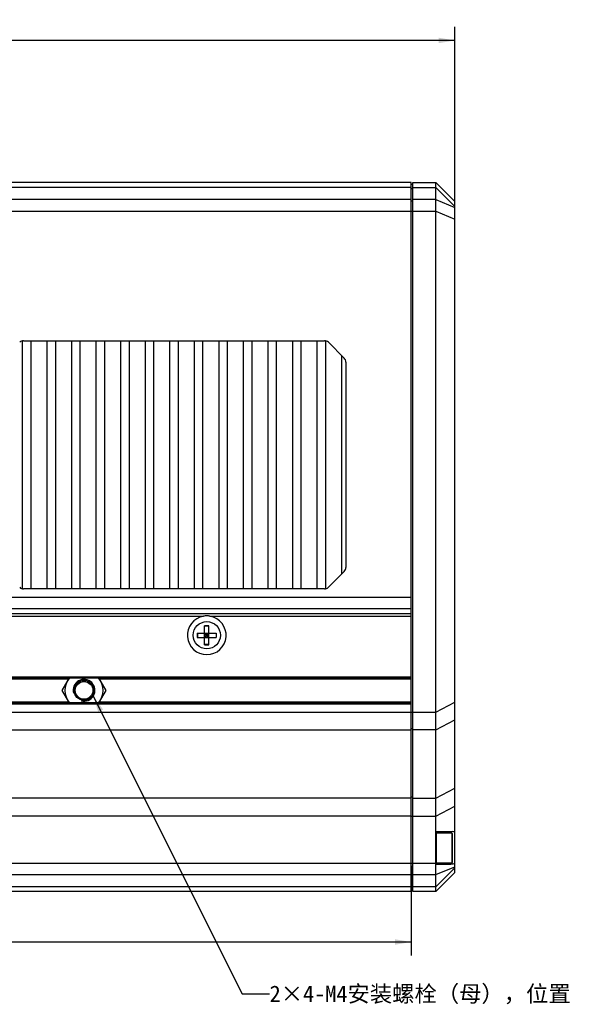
# Model space of a CAD drawing. Header units: millimetres. Extents: x 33 to 521, y 88 to 376.
# Tile 6 of 7: x 295 to 397, y 195 to 376. Entities that reach past the tile are written whole.
import ezdxf
from ezdxf.enums import TextEntityAlignment as Align

# ---------------------------------------------------------------- set-up
doc = ezdxf.new("R2010")
doc.units = ezdxf.units.MM
doc.header["$LTSCALE"] = 32.67
doc.layers.get('0').update_dxf_attribs({"linetype": 'CONTINUOUS'})
for name, color, linetype in [('00_COMPONENTS', 7, 'CONTINUOUS'), ('50_ALL_DETAILS', 7, 'CONTINUOUS'), ('51__DRAFT_DIMS', 7, 'CONTINUOUS')]:
    doc.layers.add(name, color=color, linetype=linetype)
doc.styles.get("Standard").update_dxf_attribs({"font": 'simfang.ttf'})
doc.dimstyles.new('DIMSTYLE_1', dxfattribs={"dimtxt": 3, "dimasz": 3, "dimexe": 2.5, "dimexo": 0.5, "dimgap": 0.75, "dimtad": 1, "dimdsep": 46, "dimtxsty": 'STANDARD', "dimblk": '_FILLED', "dimblk1": '_FILLED', "dimblk2": '_FILLED', "dimcen": 0.09, "dimclrt": 3, "dimazin": 2, "dimtp": 0.5, "dimtm": 0.5, "dimtfac": 1, "dimtofl": 0, "dimtmove": 0, "dimatfit": 3, "dimldrblk": '_FILLED', "dimfxl": 1, "dimtolj": 1, "dimarcsym": 0})
doc.dimstyles.get("Standard").update_dxf_attribs({"dimtxt": 3, "dimasz": 3, "dimexe": 2.5, "dimexo": 0.5, "dimtad": 1, "dimdsep": 46, "dimtxsty": 'STANDARD', "dimblk": '_FILLED', "dimblk1": '_FILLED', "dimblk2": '_FILLED', "dimcen": 0.09, "dimclrt": 3, "dimazin": 2, "dimtol": 1, "dimtp": 0.01, "dimtm": 0.01, "dimtfac": 1, "dimtofl": 0, "dimtmove": 0, "dimatfit": 3, "dimldrblk": '_FILLED', "dimfxl": 1, "dimtolj": 1, "dimarcsym": 0})

# ---------------------------------------------------------------- blocks, each defined once
blk = doc.blocks.new('_FILLED')
at = {"color": 0, "linetype": 'ByBlock'}
blk.add_solid([(0, 0), (-1, 0.167), (-1, -0.167)], dxfattribs=at)
blk = doc.blocks.new('*D1')
at = {"layer": '51__DRAFT_DIMS', "color": 4, "transparency": 16777216}
for p, q in [((58.4, 339.46), (58.4, 374.2)), ((374.4, 339.46), (374.4, 374.2)), ((58.4, 371.7), (216.4, 371.7)), ((374.4, 371.7), (216.4, 371.7))]:
    blk.add_line(p, q, dxfattribs=at)
at = {"layer": '51__DRAFT_DIMS', "color": 4, "transparency": 16777216, "xscale": 3, "yscale": 3, "zscale": 3, "rotation": 180}
blk.add_blockref('_FILLED', (58.4, 371.7), dxfattribs=at)
at = {"layer": '51__DRAFT_DIMS', "color": 4, "transparency": 16777216, "xscale": 3, "yscale": 3, "zscale": 3}
blk.add_blockref('_FILLED', (374.4, 371.7), dxfattribs=at)
at = {"layer": '51__DRAFT_DIMS', "color": 3, "transparency": 16777216}
blk.add_text('316', height=3, dxfattribs=at).set_placement((216.4, 372.45), align=Align.CENTER)
blk = doc.blocks.new('*D4')
at = {"layer": '51__DRAFT_DIMS', "color": 4, "transparency": 16777216}
for p, q in [((66.4, 220.39), (66.4, 203.92)), ((366.4, 220.39), (366.4, 203.92)), ((66.4, 206.42), (216.4, 206.42)), ((366.4, 206.42), (216.4, 206.42))]:
    blk.add_line(p, q, dxfattribs=at)
at = {"layer": '51__DRAFT_DIMS', "color": 4, "transparency": 16777216, "xscale": 3, "yscale": 3, "zscale": 3, "rotation": 180}
blk.add_blockref('_FILLED', (66.4, 206.42), dxfattribs=at)
at = {"layer": '51__DRAFT_DIMS', "color": 4, "transparency": 16777216, "xscale": 3, "yscale": 3, "zscale": 3}
blk.add_blockref('_FILLED', (366.4, 206.42), dxfattribs=at)
at = {"layer": '51__DRAFT_DIMS', "color": 3, "transparency": 16777216}
for s, p in [('300', (216.4, 207.17)), ('发光区270mm', (216.4, 202.67))]:
    blk.add_text(s, height=3, dxfattribs=at).set_placement(p, align=Align.CENTER)

msp = doc.modelspace()

# ---------------------------------------------------------------- linework, layer by layer
at = {"layer": '00_COMPONENTS', "color": 7}
for p, q in [((366.398, 345.652), (66.398, 345.652)), ((366.398, 215.652), (366.398, 345.652)), ((366.398, 345.352), (366.698, 345.352)), ((366.698, 345.652), (370.898, 345.652)), ((366.698, 215.652), (366.698, 345.652)), ((370.898, 345.652), (374.398, 342.152)), ((370.898, 215.652), (370.898, 345.652)), ((374.398, 219.152), (374.398, 342.152)), ((295.148, 271.166), (295.148, 316.638)), ((295.312, 316.652), (350.484, 316.652)), ((296.648, 316.652), (296.648, 271.152)), ((299.648, 271.152), (299.648, 316.652)), ((301.148, 316.652), (301.148, 271.152)), ((304.148, 271.152), (304.148, 316.652)), ((305.648, 316.652), (305.648, 271.152)), ((308.648, 271.152), (308.648, 316.652)), ((310.148, 316.652), (310.148, 271.152)), ((313.148, 271.152), (313.148, 316.652)), ((314.648, 316.652), (314.648, 271.152)), ((317.648, 271.152), (317.648, 316.652)), ((319.148, 316.652), (319.148, 271.152)), ((322.148, 271.152), (322.148, 316.652)), ((323.648, 316.652), (323.648, 271.152)), ((326.648, 271.152), (326.648, 316.652)), ((328.148, 316.652), (328.148, 271.152)), ((331.148, 271.152), (331.148, 316.652)), ((332.648, 316.652), (332.648, 271.152)), ((335.648, 271.152), (335.648, 316.652)), ((337.148, 316.652), (337.148, 271.152)), ((340.148, 271.152), (340.148, 316.652)), ((341.648, 316.652), (341.648, 271.152)), ((344.648, 271.152), (344.648, 316.652)), ((346.148, 316.652), (346.148, 271.152)), ((349.148, 271.152), (349.148, 316.652)), ((350.648, 316.638), (350.648, 271.166)), ((351.191, 316.359), (354.105, 313.445)), ((353.648, 273.902), (353.648, 313.902)), ((354.398, 312.738), (354.398, 275.066)), ((354.105, 274.359), (351.191, 271.445)), ((350.484, 271.152), (295.312, 271.152)), ((66.398, 266.652), (366.398, 266.652)), ((328.498, 264.402), (329.298, 264.402)), ((328.498, 260.902), (328.498, 264.402)), ((329.298, 264.365), (328.498, 264.365)), ((329.298, 260.902), (329.298, 264.402)), ((327.148, 263.052), (330.648, 263.052)), ((327.148, 263.052), (327.148, 262.252)), ((327.148, 262.252), (330.648, 262.252)), ((327.185, 263.052), (327.185, 262.252)), ((328.498, 263.052), (329.298, 262.252)), ((328.498, 262.252), (329.298, 263.052)), ((329.298, 262.652), (328.498, 262.652)), ((328.898, 263.052), (328.898, 262.252)), ((330.611, 263.052), (330.611, 262.252)), ((330.648, 263.052), (330.648, 262.252)), ((329.298, 260.939), (328.498, 260.939)), ((328.498, 260.902), (329.298, 260.902)), ((66.398, 254.852), (366.398, 254.852)), ((303.684, 254.852), (302.356, 252.552)), ((310.439, 252.552), (309.111, 254.852)), ((302.356, 252.552), (303.684, 250.252)), ((309.111, 250.252), (310.439, 252.552)), ((366.398, 250.252), (66.398, 250.252)), ((370.898, 226.652), (373.898, 226.652)), ((373.798, 226.402), (370.998, 226.402)), ((373.898, 226.302), (373.898, 221.002)), ((373.576, 220.652), (370.898, 220.652)), ((373.798, 220.902), (370.998, 220.902)), ((370.898, 215.652), (374.398, 219.152)), ((366.398, 215.652), (66.398, 215.652)), ((366.398, 215.952), (366.698, 215.952)), ((370.898, 215.652), (366.698, 215.652))]:
    msp.add_line(p, q, dxfattribs=at)
at = {"layer": '00_COMPONENTS', "color": 4}
for p, q in [((366.398, 344.773), (66.398, 344.773)), ((366.698, 344.773), (370.898, 344.773)), ((370.898, 344.773), (374.398, 341.273)), ((366.398, 344.561), (366.698, 344.561)), ((366.398, 342.531), (66.398, 342.531)), ((366.398, 342.319), (366.698, 342.319)), ((370.898, 342.531), (366.698, 342.531)), ((370.898, 342.531), (374.398, 341.081)), ((61.898, 340.409), (370.898, 340.409)), ((370.898, 340.409), (374.398, 338.96)), ((66.398, 269.652), (366.398, 269.652)), ((66.398, 267.552), (366.398, 267.552)), ((254.492, 266.152), (328.304, 266.152)), ((329.492, 266.152), (366.398, 266.152)), ((66.398, 255.052), (366.398, 255.052)), ((249.227, 254.652), (303.569, 254.652)), ((309.227, 254.652), (366.398, 254.652)), ((366.398, 250.052), (66.398, 250.052)), ((249.227, 250.452), (303.569, 250.452)), ((309.227, 250.452), (366.398, 250.452)), ((370.898, 248.584), (374.398, 250.406)), ((66.398, 248.585), (366.398, 248.585)), ((366.398, 248.584), (370.898, 248.584)), ((366.398, 245.553), (366.698, 245.553)), ((370.898, 245.308), (374.398, 247.13)), ((66.398, 245.308), (366.398, 245.308)), ((370.898, 245.308), (366.698, 245.308)), ((366.398, 233.028), (366.698, 233.028)), ((370.898, 232.782), (374.398, 234.604)), ((366.398, 232.782), (66.398, 232.782)), ((366.698, 232.782), (370.898, 232.782)), ((370.898, 229.505), (374.398, 231.327)), ((366.398, 229.506), (66.398, 229.506)), ((366.398, 229.505), (370.898, 229.505)), ((370.998, 220.902), (370.998, 226.402)), ((373.798, 226.402), (373.798, 220.902)), ((61.898, 220.895), (370.898, 220.895)), ((370.898, 218.773), (374.398, 220.223)), ((66.398, 218.773), (366.398, 218.773)), ((366.398, 218.986), (366.698, 218.986)), ((366.698, 218.773), (370.898, 218.773)), ((370.898, 216.531), (374.398, 220.031)), ((366.398, 216.743), (366.698, 216.743)), ((366.398, 216.531), (66.398, 216.531)), ((370.898, 216.531), (366.698, 216.531))]:
    msp.add_line(p, q, dxfattribs=at)
at = {"layer": '00_COMPONENTS', "color": 7}
for centre, radius in [((328.898, 262.652), 2.5), ((306.398, 252.552), 1.821), ((306.398, 252.552), 1.621)]:
    msp.add_circle(centre, radius, dxfattribs=at)
for centre, radius, start, end in [((295.312, 315.652), 1, 90, 135), ((350.484, 315.652), 1, 45, 90), ((353.398, 312.738), 1, 0, 45), ((353.398, 275.066), 1, 315, 360), ((295.312, 272.152), 1, 225, 270), ((350.484, 272.152), 1, 270, 315), ((328.898, 262.652), 3.55, 99.62763, 80.37237), ((306.398, 252.552), 3.5, 138.90566, 221.09434), ((306.398, 252.552), 3.5, 318.90566, 41.09434), ((370.998, 226.302), 0.1, 90, 180), ((373.798, 226.302), 0.1, 0, 90), ((370.998, 221.002), 0.1, 180, 270), ((373.798, 221.002), 0.1, 270, 360)]:
    msp.add_arc(centre, radius, start, end, dxfattribs=at)
at = {"layer": '00_COMPONENTS', "color": 4}
msp.add_arc((306.398, 252.552), 2, 255, 195, dxfattribs=at)
at = {"layer": '00_COMPONENTS', "color": 7}
msp.add_ellipse((373.898, 223.652), major_axis=(0, 3), ratio=1, start_param=-0.1674481, end_param=0, dxfattribs=at)
for points, knots in [([(329.492, 266.152), (329.394, 266.169), (329.196, 266.191), (328.898, 266.202), (328.6, 266.191), (328.402, 266.169), (328.304, 266.152)], [0, 0, 0, 0, 0.2499855, 0.5, 0.7500145, 1, 1, 1, 1]), ([(374.398, 220.799), (374.262, 220.753), (373.991, 220.68), (373.712, 220.652), (373.576, 220.652)], [0, 0, 0, 0, 0.5141921, 1, 1, 1, 1])]:
    msp.add_open_spline(points, degree=3, knots=knots, dxfattribs=at)

# ---------------------------------------------------------------- texts
at = {"layer": '50_ALL_DETAILS', "color": 3}
msp.add_text('2×4-M4安装螺栓（母），位置', height=3, dxfattribs=at).set_placement((340.419, 195.437))

# ---------------------------------------------------------------- dimensions: what is measured, and where the dimension line sits
at = {"layer": '51__DRAFT_DIMS', "color": 4}
dim = msp.add_linear_dim(base=(374.398, 371.703), p1=(58.398, 338.96), p2=(374.398, 338.96), dimstyle='DIMSTYLE_1', dxfattribs=at)
dim.commit()
dim.dimension.update_dxf_attribs({"geometry": '*D1', "text_midpoint": (216.386, 371.703), "dimtype": 160})
dim = msp.add_linear_dim(base=(366.398, 206.416), p1=(66.398, 220.895), p2=(366.398, 220.895), text='<>\\P发光区270mm', dimstyle='DIMSTYLE_1', dxfattribs=at)
dim.commit()
dim.dimension.update_dxf_attribs({"geometry": '*D4', "text_midpoint": (216.398, 206.416), "dimtype": 160})

# ---------------------------------------------------------------- leaders
at = {"layer": '50_ALL_DETAILS', "color": 4}
msp.add_leader([(308.102, 251.505), (335.419, 196.937), (340.419, 196.937)], dimstyle='STANDARD', override={"dimtad": 0}, dxfattribs=at)

doc.saveas('drawing.dxf')
